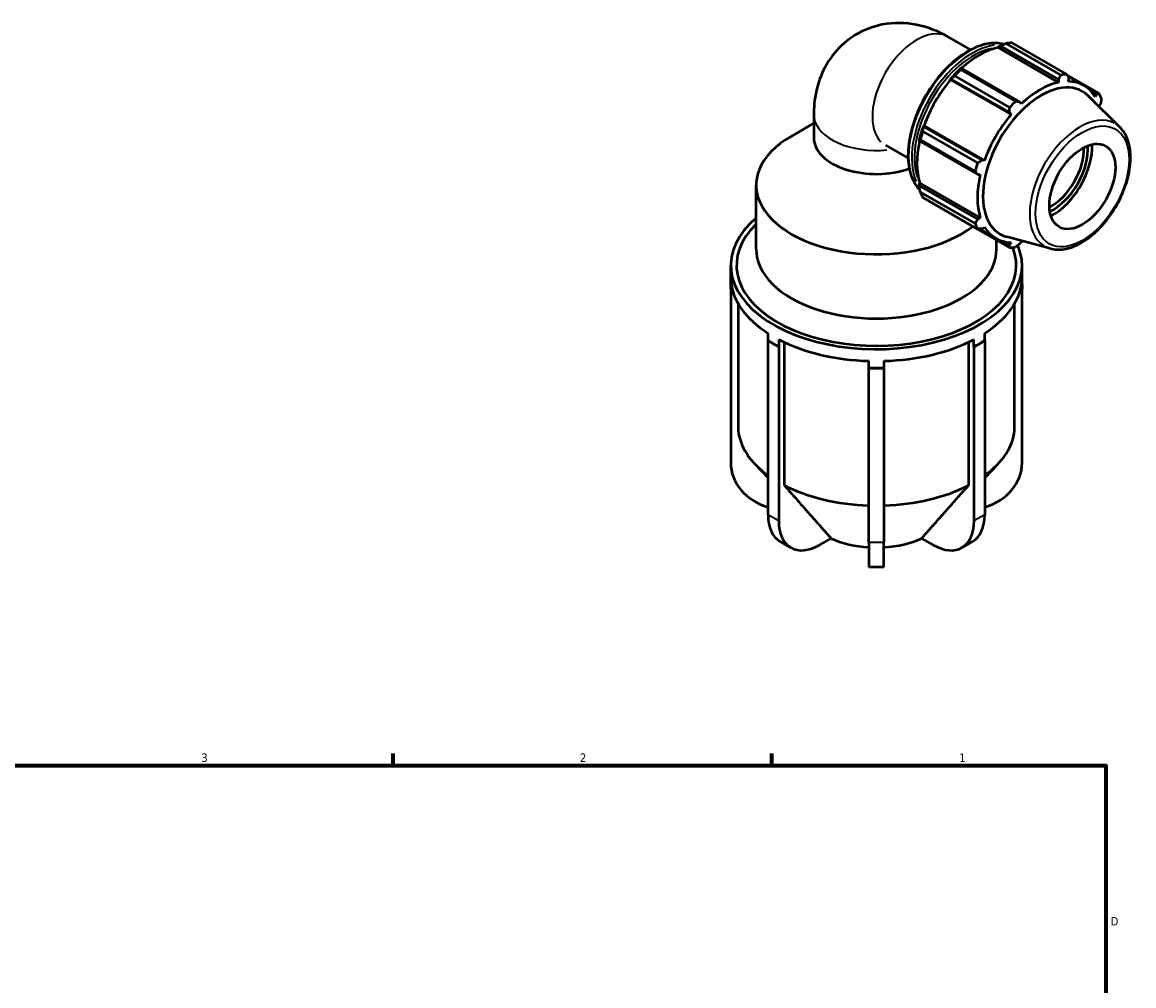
# Model space of a CAD drawing. Header units: inches. Extents: x 0.1 to 42.6, y 0.6 to 29.3.
# Tile 6 of 6: x 21.3 to 33.8, y 18.5 to 29.3. Entities that reach past the tile are written whole.
import ezdxf

# ---------------------------------------------------------------- set-up
doc = ezdxf.new("R2010")
doc.units = ezdxf.units.IN
doc.header["$MEASUREMENT"] = 0
for name, color, linetype, lineweight in [('Border (ANSI)', 7, 'Continuous', 70), ('Visible (ANSI)', 7, 'Continuous', 50), ('Visible Narrow (ANSI)', 7, 'Continuous', 35)]:
    doc.layers.add(name, color=color, linetype=linetype, lineweight=lineweight)
doc.styles.add('Note Text (ANSI)', font='tahoma.ttf')

# ---------------------------------------------------------------- blocks, each defined once
blk = doc.blocks.new('Borders Default Border')
at = {"layer": 'Border (ANSI)'}
for p, q in [((25.5, 21), (25.5, 21.134)), ((29.75, 21), (29.75, 21.134))]:
    blk.add_line(p, q, dxfattribs=at)
at = {"layer": 'Border (ANSI)', "flags": 128}
blk.add_lwpolyline([(0.5, 1), (0.5, 21), (33.5, 21), (33.5, 1), (0.5, 1)], dxfattribs=at)
at = {"layer": 'Border (ANSI)', "color": 5, "true_color": 0x0000ff, "char_height": 0.0945, "attachment_point": 7, "style": 'Note Text (ANSI)'}
for s, insert in [('3', (23.346, 21.038)), ('2', (27.596, 21.04)), ('1', (31.854, 21.04)), ('D', (33.553, 19.203))]:
    blk.add_mtext(s, dxfattribs=dict(at, insert=insert))

msp = doc.modelspace()

# ---------------------------------------------------------------- linework, layer by layer
at = {"layer": 'Visible (ANSI)'}
for p, q in [((31.7254, 29.1817), (31.9797, 29.0352)), ((32.292, 29.0705), (32.3116, 29.081)), ((32.3116, 29.081), (32.9677, 28.7032)), ((32.9955, 28.7526), (32.3793, 29.1074)), ((32.445, 29.1138), (33.0612, 28.7589)), ((32.2897, 29.0609), (32.292, 29.0705)), ((32.2897, 29.0609), (32.9682, 28.6701)), ((31.8768, 28.8306), (31.8663, 28.8253)), ((32.5329, 28.4528), (31.8768, 28.8306)), ((31.7523, 28.7051), (31.7604, 28.7078)), ((31.7557, 28.6993), (31.7523, 28.7051)), ((31.7557, 28.6993), (32.4342, 28.3086)), ((31.7604, 28.7078), (32.4165, 28.33)), ((32.4198, 28.3895), (31.8036, 28.7444)), ((31.8693, 28.8137), (32.4855, 28.4589)), ((32.9677, 28.7032), (32.9682, 28.6701)), ((33.4219, 28.5497), (33.0624, 28.7566)), ((33.0717, 28.7387), (33.2519, 28.6349)), ((33.081, 28.6811), (33.0841, 28.7145)), ((32.547, 28.4276), (32.5329, 28.4528)), ((33.6577, 28.1644), (33.2986, 28.5197)), ((33.3327, 28.57), (33.3915, 28.5361)), ((33.3915, 28.5361), (33.3788, 28.5082)), ((32.4165, 28.33), (32.4342, 28.3086)), ((33.4256, 28.4047), (33.4398, 28.4292)), ((30.2205, 28.2123), (29.9652, 28.0641)), ((30.2205, 28.3107), (30.2205, 28.0456)), ((31.443, 28.1198), (32.0591, 27.7649)), ((31.4529, 28.1753), (31.4512, 28.1837)), ((31.4512, 28.1837), (31.4579, 28.1835)), ((32.109, 27.7975), (31.4529, 28.1753)), ((31.4579, 28.1835), (32.1364, 27.7928)), ((31.0243, 27.9641), (31.2786, 27.8177)), ((31.404, 28.0247), (31.4047, 28.013)), ((31.4047, 28.013), (32.0608, 27.6351)), ((32.0319, 27.6732), (31.4157, 28.0281)), ((32.1364, 27.7928), (32.109, 27.7975)), ((32.0608, 27.6351), (32.0897, 27.6355)), ((29.5737, 26.7958), (29.5737, 27.5168)), ((31.404, 27.5324), (31.4112, 27.5392)), ((31.4047, 27.5103), (31.404, 27.5324)), ((32.0608, 27.1324), (31.4047, 27.5103)), ((31.4112, 27.5392), (32.0897, 27.1485)), ((31.4157, 27.4384), (32.0319, 27.0836)), ((32.0591, 27.0233), (31.443, 27.3781)), ((31.8036, 27.1688), (32.4198, 26.814)), ((32.0897, 27.1485), (32.0608, 27.1324)), ((32.0795, 27.0242), (32.2634, 26.9183)), ((32.109, 27.0256), (32.1364, 27.045)), ((32.2723, 26.7958), (32.2723, 26.8989)), ((32.4165, 26.8472), (32.3561, 26.8819)), ((32.874, 26.8035), (32.3865, 26.9357)), ((32.4342, 26.8721), (32.4165, 26.8472)), ((32.5329, 26.8585), (32.547, 26.8831)), ((29.288, 26.4016), (29.288, 26.6155)), ((32.558, 26.4016), (32.558, 26.6155)), ((29.288, 26.3526), (29.288, 26.4016)), ((29.2902, 26.3526), (29.288, 26.3526)), ((29.288, 26.3526), (29.288, 24.3971)), ((29.2902, 26.4328), (29.2902, 26.3526)), ((32.5558, 26.3526), (32.5558, 26.4328)), ((32.558, 26.3526), (32.5558, 26.3526)), ((32.558, 26.4016), (32.558, 26.3526)), ((32.558, 24.3971), (32.558, 26.3526)), ((29.3721, 26.1838), (29.3721, 24.7637)), ((32.4739, 24.7637), (32.4739, 26.1838)), ((29.7082, 25.7715), (29.7082, 25.8517)), ((32.1378, 25.8517), (32.1378, 25.7715)), ((29.7066, 25.7706), (29.7082, 25.7715)), ((29.7669, 25.7359), (29.7066, 25.7706)), ((29.7066, 23.8151), (29.7066, 25.7706)), ((29.8271, 25.7012), (29.7669, 25.7359)), ((29.8287, 25.7823), (29.8287, 25.7021)), ((29.8866, 25.7536), (29.8866, 24.1466)), ((31.9594, 24.1466), (31.9594, 25.7536)), ((32.0173, 25.7021), (32.0173, 25.7823)), ((32.0791, 25.7359), (32.0189, 25.7012)), ((32.1394, 25.7706), (32.0791, 25.7359)), ((32.1378, 25.7715), (32.1394, 25.7706)), ((32.1394, 25.7706), (32.1394, 23.8151)), ((29.8287, 25.7021), (29.8271, 25.7012)), ((29.8271, 25.7012), (29.8271, 23.7457)), ((32.0189, 25.7012), (32.0173, 25.7021)), ((32.0189, 23.7457), (32.0189, 25.7012)), ((30.8378, 25.4614), (30.8378, 25.5416)), ((30.8378, 25.4601), (30.8378, 25.4614)), ((30.923, 25.4601), (30.8378, 25.4601)), ((30.8378, 23.5046), (30.8378, 25.4601)), ((31.0082, 25.4601), (30.923, 25.4601)), ((31.0082, 25.5416), (31.0082, 25.4614)), ((31.0082, 25.4614), (31.0082, 25.4601)), ((31.0082, 25.4601), (31.0082, 23.5046)), ((29.7066, 24.2281), (29.5574, 24.3866)), ((32.1394, 24.2281), (32.2886, 24.3866)), ((29.9632, 23.4452), (29.8427, 23.5146)), ((30.2896, 23.4773), (30.4155, 23.5498)), ((30.8378, 23.5046), (30.8378, 23.2272)), ((31.0082, 23.2272), (31.0082, 23.5046)), ((31.4305, 23.5498), (31.5564, 23.4773)), ((32.0033, 23.5146), (31.8828, 23.4452)), ((31.0082, 23.2272), (30.8378, 23.2272))]:
    msp.add_line(p, q, dxfattribs=at)
for centre, major_axis, ratio, start_param, end_param in [((32.1243, 28.1413), (0.5315, 0.9229), 0.5780931, 0.3435016, 0.4380292), ((32.0791, 28.1673), (0.4943, 0.8583), 0.5780931, 0.4780318, 1.0719493), ((32.0791, 28.1673), (-0.4996, -0.8675), 0.5780931, 4.2304897, 4.4050227), ((32.0791, 28.1673), (0.4943, 0.8583), 0.5780931, 1.26343, 1.8742952), ((32.1243, 28.1413), (0.5315, 0.9229), 0.5780931, 1.1288997, 1.2234273), ((32.7405, 27.7865), (0.5315, 0.9229), 0.5780931, 0.3435016, 0.4380292), ((32.7728, 27.7679), (0.4613, 0.8011), 0.5780931, 6.1320197, 9.5759436), ((32.7576, 27.7766), (-0.4943, -0.8583), 0.5780931, 3.6196245, 4.2304897), ((32.7576, 27.7766), (0.4943, 0.8583), 0.5780931, 5.975819, 6.5866842), ((32.7405, 27.7865), (-0.5315, -0.9229), 0.5780931, 4.2704924, 4.36502), ((32.7405, 27.7865), (0.5315, 0.9229), 0.5780931, 5.8412887, 5.9358163), ((32.7576, 27.7766), (0.4943, 0.8583), 0.5780931, 5.7779261, 5.8012861), ((32.7576, 27.7766), (-0.4943, -0.8583), 0.5780931, 4.4050227, 5.0158879), ((32.0791, 28.1673), (-0.4996, -0.8675), 0.5780931, 5.0158879, 5.1904208), ((32.1243, 28.1413), (0.5315, 0.9229), 0.5780931, 1.9142979, 2.0088255), ((30.923, 27.5168), (-1.3493, 0), 0.5758617, 5.5016397, 8.7846617), ((30.923, 28.0456), (-0.7025, 0), 0.5758617, 0, 2.1240072), ((32.0791, 28.1673), (0.4943, 0.8583), 0.5780931, 2.0656152, 2.6596934), ((32.9049, 27.6918), (0.277, 0.481), 0.5780931, 3.8364561, 5.5883219), ((32.9049, 27.6918), (0.3109, 0.5398), 0.5780931, 3.8729031, 5.5518749), ((32.8827, 27.7046), (-0.2613, -0.4538), 0.5780931, 0.7368586, 2.4047341), ((32.7405, 27.7865), (-0.5315, -0.9229), 0.5780931, 5.0558906, 5.1504181), ((32.7576, 27.7766), (-0.4943, -0.8583), 0.5780931, 5.1904208, 5.8012861), ((32.1243, 28.1413), (-0.5315, -0.9229), 0.5780931, 5.8412887, 5.9358163), ((30.923, 26.6155), (-1.635, 0), 0.5758617, 5.6830337, 9.6660889), ((30.923, 26.6155), (-1.5698, 0), 0.5758617, 5.7467477, 9.6486945), ((32.7405, 27.7865), (-0.5315, -0.9229), 0.5780931, 5.8412887, 5.9358163), ((32.7576, 27.7766), (-0.4943, -0.8583), 0.5780931, 5.975819, 6.5866842), ((32.7576, 27.7766), (0.4943, 0.8583), 0.5780931, 3.6196245, 3.6468519), ((30.923, 26.7958), (-1.3493, 0), 0.5758617, 0, 3.1415927), ((32.7405, 27.7865), (-0.5315, -0.9229), 0.5780931, 0.3435016, 0.4380292), ((30.923, 26.4016), (-1.635, 0), 0.5758617, 0, 0.0521337), ((30.923, 26.4818), (-1.635, 0), 0.5758617, 0.0521337, 0.7332645), ((30.923, 26.4818), (1.635, 0), 0.5758617, 5.5499208, 6.2310516), ((30.923, 26.4016), (1.635, 0), 0.5758617, 6.2310516, 6.2831853), ((30.923, 26.4016), (1.635, 0), 0.5758617, 3.8748571, 3.9269908), ((30.923, 26.4016), (1.635, 0), 0.5758617, 3.9269908, 3.9791245), ((30.923, 26.4818), (1.635, 0), 0.5758617, 3.9791245, 4.6602553), ((30.923, 26.4818), (1.635, 0), 0.5758617, 4.7645227, 5.4456534), ((30.923, 26.4016), (1.635, 0), 0.5758617, 5.4456534, 5.4977871), ((30.923, 26.4016), (1.635, 0), 0.5758617, 5.4977871, 5.5499208), ((30.923, 26.4016), (1.635, 0), 0.5758617, 4.6602553, 4.712389), ((30.923, 26.4016), (1.635, 0), 0.5758617, 4.712389, 4.7645227), ((30.923, 24.8128), (-1.5533, 0), 0.5758617, 0.0548803, 0.6711457), ((30.923, 24.8128), (1.5533, 0), 0.5758617, 5.6120396, 6.228305), ((29.942, 24.3971), (-0.654, 0), 0.8175471, 0, 1.2026512), ((31.904, 24.3971), (0.654, 0), 0.8175471, 5.0805341, 6.2831853), ((30.923, 24.8128), (1.5532, 0), 0.5758617, 3.9818711, 4.6575087), ((30.923, 24.8128), (1.5533, 0), 0.5758617, 4.7672693, 5.4429069), ((30.1691, 24.0814), (-0.3264, -0.5667), 0.5780931, 5.4958534, 6.2831853), ((30.2896, 24.012), (-0.3264, -0.5667), 0.5780931, 5.4958534, 7.0666498), ((31.5564, 24.012), (0.3264, -0.5667), 0.5780931, 5.4997209, 7.0705172), ((31.6769, 24.0814), (0.3264, -0.5667), 0.5780931, 0, 0.7873319), ((30.923, 23.9115), (0.8074, 0), 0.5758617, 4.0327116, 4.6066682), ((30.923, 23.9115), (0.8074, 0), 0.5758617, 4.8181098, 5.3920664)]:
    msp.add_ellipse(centre, major_axis=major_axis, ratio=ratio, start_param=start_param, end_param=end_param, dxfattribs=at)
msp.add_ellipse((33.2352, 27.5016), major_axis=(0.2613, 0.4538), ratio=0.5780931, dxfattribs=at)
for points, knots in [([(31.7254, 29.1817), (31.6227, 29.2408), (31.5068, 29.2898), (31.2555, 29.3401), (31.1228, 29.3455), (30.8822, 29.2976), (30.7771, 29.2575), (30.5953, 29.1458), (30.5178, 29.0771), (30.3876, 28.9202), (30.3374, 28.8316), (30.2578, 28.6358), (30.2353, 28.5292), (30.2222, 28.3878), (30.2205, 28.3489), (30.2205, 28.3107)], [1.5707963, 1.5707963, 1.5707963, 1.5707963, 1.8849556, 1.8849556, 2.1614156, 2.1614156, 2.3707279, 2.3707279, 2.5655824, 2.5655824, 2.777788, 2.777788, 3.0400542, 3.0400542, 3.1415927, 3.1415927, 3.1415927, 3.1415927]), ([(32.3582, 29.0993), (32.329, 29.1071), (32.2982, 29.1114), (32.2012, 29.1134), (32.1315, 29.0998), (31.988, 29.0441), (31.914, 29.0014), (31.7703, 28.8915), (31.7006, 28.8243), (31.5724, 28.6723), (31.514, 28.5876), (31.4142, 28.4093), (31.3728, 28.3157), (31.3112, 28.1287), (31.291, 28.0354), (31.274, 27.8582), (31.2773, 27.7744), (31.3076, 27.6249), (31.3346, 27.5592), (31.3848, 27.489), (31.3981, 27.4732), (31.4125, 27.4588)], [5.6525263, 5.6525263, 5.6525263, 5.6525263, 5.8065166, 5.8065166, 6.1220496, 6.1220496, 6.4450336, 6.4450336, 6.7686264, 6.7686264, 7.0916, 7.0916, 7.414335, 7.414335, 7.7373771, 7.7373771, 8.061032, 8.061032, 8.3835785, 8.3835785, 8.4869739, 8.4869739, 8.4869739, 8.4869739]), ([(32.874, 26.8035), (32.9231, 26.7902), (32.9764, 26.7886), (33.0902, 26.8073), (33.1512, 26.8297), (33.2737, 26.897), (33.3353, 26.9428), (33.4513, 27.0522), (33.5057, 27.1158), (33.6022, 27.2542), (33.6444, 27.3289), (33.7126, 27.4823), (33.7385, 27.561), (33.7716, 27.7152), (33.7786, 27.7907), (33.7717, 27.9312), (33.7578, 27.9963), (33.7141, 28.0956), (33.6889, 28.1335), (33.6577, 28.1644)], [2.5092938, 2.5092938, 2.5092938, 2.5092938, 2.7998745, 2.7998745, 3.118485, 3.118485, 3.4493773, 3.4493773, 3.7795791, 3.7795791, 4.1082644, 4.1082644, 4.437029, 4.437029, 4.7674011, 4.7674011, 5.0980222, 5.0980222, 5.3485553, 5.3485553, 5.3485553, 5.3485553])]:
    msp.add_open_spline(points, degree=3, knots=knots, dxfattribs=at)
for points, weights in [([(32.3116, 29.081), (32.3445, 29.0941), (32.3793, 29.1074)], [1.00581043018, 1.01110079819, 1.01558926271]), ([(31.8693, 28.8137), (31.8728, 28.8225), (31.8768, 28.8306)], [1.01558926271, 1.01110079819, 1.00581043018]), ([(31.7604, 28.7078), (31.7812, 28.7259), (31.8036, 28.7444)], [1.00581043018, 1.01110079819, 1.01558926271]), ([(32.9677, 28.7032), (32.9814, 28.7273), (32.9955, 28.7526)], [1.00218794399, 1.00150223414, 1]), ([(33.0612, 28.7589), (33.073, 28.7362), (33.0841, 28.7145)], [1, 1.00150223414, 1.00218794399]), ([(32.4855, 28.4589), (32.5098, 28.4557), (32.5329, 28.4528)], [1, 1.00150223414, 1.00218794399]), ([(33.3915, 28.5361), (33.4065, 28.5427), (33.4219, 28.5497)], [1.00218794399, 1.00150223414, 1]), ([(33.4491, 28.4893), (33.4444, 28.4586), (33.4398, 28.4292)], [1, 1.00150223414, 1.00218794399]), ([(32.4165, 28.33), (32.4182, 28.3591), (32.4198, 28.3895)], [1.00218794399, 1.00150223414, 1]), ([(31.443, 28.1198), (31.4477, 28.1483), (31.4529, 28.1753)], [1.01558926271, 1.01110079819, 1.00581043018]), ([(31.4047, 28.013), (31.4098, 28.0205), (31.4157, 28.0281)], [1.00581043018, 1.01110079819, 1.01558926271]), ([(32.0591, 27.7649), (32.0847, 27.7815), (32.109, 27.7975)], [1, 1.00150223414, 1.00218794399]), ([(32.0608, 27.6351), (32.0467, 27.6537), (32.0319, 27.6732)], [1.00218794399, 1.00150223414, 1]), ([(31.4157, 27.4384), (31.4098, 27.4753), (31.4047, 27.5103)], [1.01558926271, 1.01110079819, 1.00581043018]), ([(31.8036, 27.1688), (31.8024, 27.1703), (31.8013, 27.1717)], [1.01558926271, 1.01536179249, 1.0151322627]), ([(32.0319, 27.0836), (32.0467, 27.1085), (32.0608, 27.1324)], [1, 1.00150223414, 1.00218794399]), ([(32.109, 27.0256), (32.0847, 27.0244), (32.0591, 27.0233)], [1.00218794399, 1.00150223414, 1]), ([(32.4198, 26.814), (32.4182, 26.8309), (32.4165, 26.8472)], [1, 1.00150223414, 1.00218794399]), ([(32.5329, 26.8585), (32.5098, 26.8398), (32.4855, 26.8204)], [1.00218794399, 1.00150223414, 1]), ([(29.8866, 24.1466), (30.2346, 23.7531), (30.4155, 23.5498)], [1, 1.0543308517, 1]), ([(31.4305, 23.5498), (31.6114, 23.7531), (31.9594, 24.1466)], [1, 1.05433085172, 1])]:
    msp.add_rational_spline(points, weights, degree=2, dxfattribs=at)
at = {"layer": 'Visible Narrow (ANSI)'}
for p, q in [((29.8211, 23.7491), (29.7127, 23.8116)), ((32.1333, 23.8116), (32.0249, 23.7491)), ((30.9997, 23.5046), (30.8463, 23.5046))]:
    msp.add_line(p, q, dxfattribs=at)
for centre, major_axis, ratio, start_param, end_param in [((31.3748, 28.5729), (-0.3506, -0.6088), 0.5780931, 3.2986723, 6.1261057), ((31.9618, 28.2349), (-0.4783, -0.8306), 0.5780931, 3.4428159, 5.9803478), ((31.9982, 28.2139), (0.4783, 0.8306), 0.5780931, 0.4018864, 2.7377978), ((32.0131, 28.2054), (-0.4679, -0.8125), 0.5780931, 3.6160004, 5.804657), ((33.2059, 27.5185), (0.3964, 0.6883), 0.5780931, 0.0210306, 3.1205621), ((30.923, 28.3107), (-0.7025, 0), 0.5758617, 0.09141, 1.7367901)]:
    msp.add_ellipse(centre, major_axis=major_axis, ratio=ratio, start_param=start_param, end_param=end_param, dxfattribs=at)
msp.add_ellipse((33.2352, 27.5016), major_axis=(-0.3708, -0.6439), ratio=0.5780931, dxfattribs=at)

# ---------------------------------------------------------------- block references
msp.add_blockref('Borders Default Border', (0, 0))

doc.saveas('drawing.dxf')
